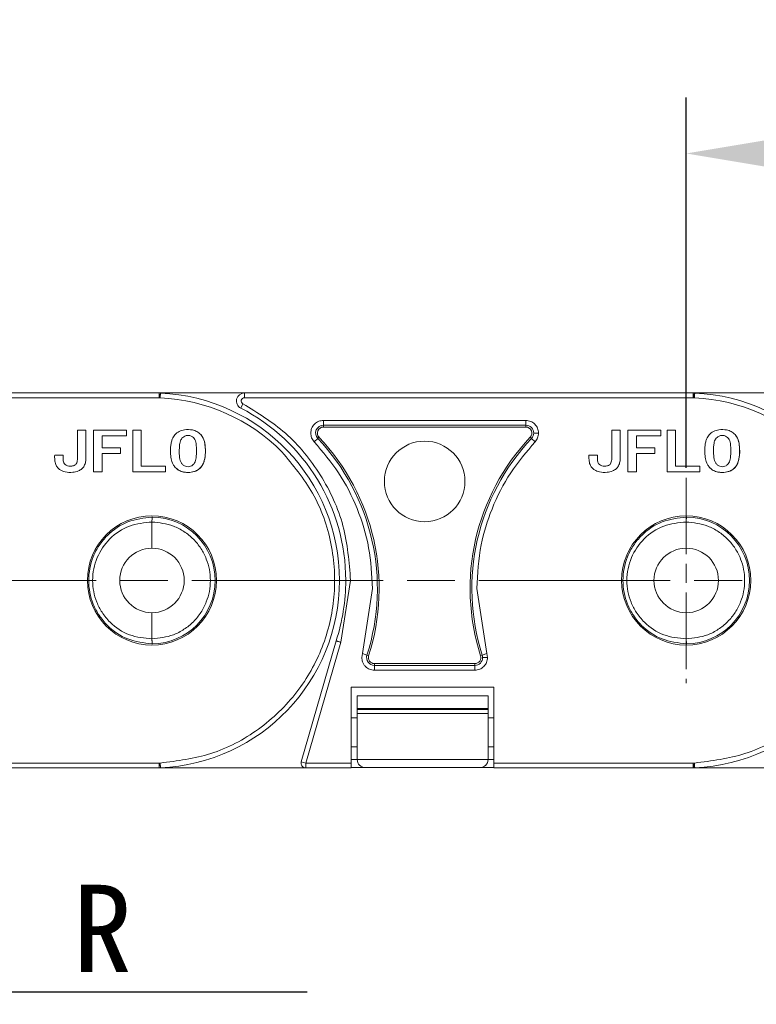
# Model space of a CAD drawing. Header units: millimetres. Extents: x 3292 to 3920, y -521 to -81.
# Tile 7 of 31: x 3515 to 3561, y -282 to -220. Entities that reach past the tile are written whole.
import ezdxf

# ---------------------------------------------------------------- set-up
doc = ezdxf.new("R2010")
doc.units = ezdxf.units.MM
doc.linetypes.add('ACAD_ISO08W100', pattern=[36, 24, -3, 6, -3])
doc.linetypes.add('CENTER', pattern=[0.6, 0.375, -0.075, 0.075, -0.075])
doc.layers.add('中心线', color=1, linetype='CENTER', lineweight=25)
doc.styles.add('18', font='仿宋_GB2312.ttf', dxfattribs={"height": 20})
doc.styles.get("Standard").update_dxf_attribs({"font": '仿宋_GB2312.ttf', "width": 0.8})
doc.dimstyles.new('ISO-10', dxfattribs={"dimtxt": 4, "dimasz": 2.5, "dimexe": 2, "dimexo": 0.625, "dimgap": 1.5, "dimtad": 1, "dimtoh": 1, "dimdsep": 46, "dimtxsty": 'Standard', "dimcen": 2.5, "dimadec": 0, "dimazin": 0, "dimtfac": 1, "dimtmove": 0, "dimatfit": 3, "dimfxl": 0, "dimarcsym": 0})
doc.dimstyles.new('副本 ISO-25.1', dxfattribs={"dimtxt": 6, "dimasz": 5, "dimexe": 3.5, "dimexo": 0.625, "dimgap": 1.5, "dimtad": 1, "dimdsep": 46, "dimtxsty": 'Standard', "dimcen": 2.5, "dimadec": 0, "dimazin": 0, "dimtfac": 1, "dimtmove": 0, "dimatfit": 3, "dimfxl": 0, "dimarcsym": 0})

# ---------------------------------------------------------------- blocks, each defined once
blk = doc.blocks.new('*D306')
at = {"color": 0, "lineweight": -2}
for p, q in [((3556.524, -248.049), (3556.524, -224.852)), ((3590.024, -248.049), (3590.024, -224.852)), ((3561.524, -228.352), (3585.024, -228.352))]:
    blk.add_line(p, q, dxfattribs=at)
at = {"color": 0, "lineweight": 9}
for points in [[(3561.524, -227.519), (3561.524, -229.186), (3556.524, -228.352)], [(3585.024, -227.519), (3585.024, -229.186), (3590.024, -228.352)]]:
    blk.add_solid(points, dxfattribs=at)
at = {"layer": 'Defpoints', "color": 0, "lineweight": 9}
for p in [(3590.024, -228.352), (3556.524, -248.674), (3590.024, -248.674)]:
    blk.add_point(p, dxfattribs=at)
at = {"color": 0, "lineweight": 9, "insert": (3573.274, -223.852), "char_height": 6, "attachment_point": 5}
blk.add_mtext('33.5', dxfattribs=at)

msp = doc.modelspace()

# ---------------------------------------------------------------- linework, layer by layer
at = {"color": 7, "linetype": 'Continuous', "lineweight": 15}
for p, q in [((3523.462, -243.365), (3495.321, -243.365)), ((3495.321, -243.668), (3523.468, -243.668)), ((3528.821, -243.365), (3523.462, -243.365)), ((3523.468, -243.387), (3523.462, -243.365)), ((3523.468, -243.668), (3523.468, -243.387)), ((3523.468, -243.668), (3523.542, -243.669)), ((3523.479, -243.366), (3523.555, -243.369)), ((3528.821, -243.365), (3528.821, -243.668)), ((3556.962, -243.365), (3528.821, -243.365)), ((3528.821, -243.668), (3556.968, -243.668)), ((3562.321, -243.365), (3556.962, -243.365)), ((3556.968, -243.387), (3556.962, -243.365)), ((3556.968, -243.668), (3556.968, -243.387)), ((3556.968, -243.668), (3557.042, -243.669)), ((3556.979, -243.366), (3557.055, -243.369)), ((3528.591, -244.314), (3528.73, -244.044)), ((3533.773, -245.086), (3546.47, -245.086)), ((3533.773, -245.086), (3533.773, -245.389)), ((3533.773, -245.389), (3546.47, -245.389)), ((3533.773, -245.389), (3533.773, -245.501)), ((3533.773, -245.501), (3546.47, -245.501)), ((3546.47, -245.086), (3546.47, -245.389)), ((3546.47, -245.501), (3546.47, -245.389)), ((3518.887, -245.689), (3518.355, -245.689)), ((3519.364, -245.689), (3519.364, -248.316)), ((3521.438, -245.689), (3519.364, -245.689)), ((3521.438, -246.05), (3519.896, -246.05)), ((3519.896, -246.05), (3519.896, -246.807)), ((3521.438, -245.689), (3521.438, -246.05)), ((3521.822, -245.689), (3521.822, -248.316)), ((3522.354, -245.689), (3521.822, -245.689)), ((3522.354, -247.955), (3522.354, -245.689)), ((3533.197, -246.424), (3533.417, -246.216)), ((3533.498, -246.139), (3533.417, -246.216)), ((3546.826, -246.216), (3546.744, -246.139)), ((3547.046, -246.424), (3546.826, -246.216)), ((3552.387, -245.689), (3551.855, -245.689)), ((3552.864, -245.689), (3552.864, -248.316)), ((3554.938, -245.689), (3552.864, -245.689)), ((3554.938, -246.05), (3553.396, -246.05)), ((3553.396, -246.05), (3553.396, -246.807)), ((3554.938, -245.689), (3554.938, -246.05)), ((3555.322, -245.689), (3555.322, -248.316)), ((3555.854, -245.689), (3555.322, -245.689)), ((3555.854, -247.955), (3555.854, -245.689)), ((3519.896, -246.807), (3521.062, -246.807)), ((3521.062, -246.807), (3521.062, -247.168)), ((3553.396, -246.807), (3554.562, -246.807)), ((3554.562, -246.807), (3554.562, -247.168)), ((3517.457, -247.254), (3516.925, -247.254)), ((3519.896, -248.316), (3519.896, -247.168)), ((3519.896, -247.168), (3521.062, -247.168)), ((3550.957, -247.254), (3550.425, -247.254)), ((3553.396, -248.316), (3553.396, -247.168)), ((3553.396, -247.168), (3554.562, -247.168)), ((3523.877, -247.955), (3522.354, -247.955)), ((3523.877, -248.316), (3523.877, -247.955)), ((3557.377, -247.955), (3555.854, -247.955)), ((3557.377, -248.316), (3557.377, -247.955)), ((3519.364, -248.316), (3519.896, -248.316)), ((3521.822, -248.316), (3523.877, -248.316)), ((3552.864, -248.316), (3553.396, -248.316)), ((3555.322, -248.316), (3557.377, -248.316)), ((3523.055, -251.148), (3523.024, -251.148)), ((3556.555, -251.148), (3556.524, -251.148)), ((3523.024, -251.452), (3523.024, -253.094)), ((3556.524, -251.452), (3556.524, -253.094)), ((3535.478, -255.115), (3534.86, -258.992)), ((3536.217, -259.704), (3536.857, -255.618)), ((3543.386, -255.618), (3544.025, -259.704)), ((3523.024, -257.136), (3523.024, -258.779)), ((3556.524, -257.136), (3556.524, -258.779)), ((3523.024, -259.082), (3523.055, -259.082)), ((3534.57, -258.903), (3532.383, -266.478)), ((3534.86, -258.992), (3532.674, -266.562)), ((3556.524, -259.082), (3556.555, -259.082)), ((3536.179, -259.946), (3536.217, -259.704)), ((3536.217, -259.704), (3536.506, -259.797)), ((3536.506, -259.797), (3536.612, -259.831)), ((3543.63, -259.831), (3543.737, -259.797)), ((3543.737, -259.797), (3544.025, -259.704)), ((3544.025, -259.704), (3544.063, -259.946)), ((3536.972, -260.325), (3536.972, -260.437)), ((3543.27, -260.325), (3536.972, -260.325)), ((3543.27, -260.437), (3543.27, -260.325)), ((3543.27, -260.437), (3536.972, -260.437)), ((3536.972, -260.739), (3536.972, -260.437)), ((3543.27, -260.739), (3536.972, -260.739)), ((3543.27, -260.739), (3543.27, -260.437)), ((3535.525, -266.562), (3535.525, -261.813)), ((3535.525, -261.813), (3544.466, -261.813)), ((3544.466, -261.813), (3544.466, -266.562)), ((3544.096, -262.347), (3535.896, -262.347)), ((3535.896, -262.347), (3535.896, -263.146)), ((3544.096, -263.146), (3544.096, -262.347)), ((3535.896, -263.146), (3544.096, -263.146)), ((3535.896, -263.208), (3535.896, -263.146)), ((3544.096, -263.208), (3535.896, -263.208)), ((3535.896, -263.458), (3535.896, -263.208)), ((3535.896, -263.458), (3544.096, -263.458)), ((3535.896, -266.347), (3535.896, -263.458)), ((3544.096, -263.146), (3544.096, -263.208)), ((3544.096, -263.458), (3544.096, -263.208)), ((3544.096, -263.458), (3544.096, -266.347)), ((3535.896, -263.733), (3535.525, -263.733)), ((3544.466, -263.733), (3544.096, -263.733)), ((3535.525, -265.551), (3535.896, -265.551)), ((3544.096, -265.551), (3544.466, -265.551)), ((3510.966, -266.562), (3523.468, -266.562)), ((3523.468, -266.562), (3523.542, -266.562)), ((3523.468, -266.562), (3523.468, -266.843)), ((3532.383, -266.478), (3532.674, -266.562)), ((3532.674, -266.562), (3535.525, -266.562)), ((3532.674, -266.562), (3532.674, -266.865)), ((3535.896, -266.347), (3535.525, -266.347)), ((3535.525, -266.865), (3535.525, -266.562)), ((3544.096, -266.347), (3535.896, -266.347)), ((3544.466, -266.347), (3544.096, -266.347)), ((3544.466, -266.562), (3556.968, -266.562)), ((3544.466, -266.562), (3544.466, -266.865)), ((3556.968, -266.562), (3557.042, -266.562)), ((3556.968, -266.562), (3556.968, -266.843)), ((3510.966, -266.865), (3523.47, -266.865)), ((3523.555, -266.861), (3523.47, -266.865)), ((3523.47, -266.865), (3532.674, -266.865)), ((3532.674, -266.865), (3535.525, -266.865)), ((3535.525, -266.847), (3536.396, -266.847)), ((3536.396, -266.847), (3543.596, -266.847)), ((3543.596, -266.847), (3544.466, -266.847)), ((3544.466, -266.865), (3556.97, -266.865)), ((3557.055, -266.861), (3556.97, -266.865)), ((3556.97, -266.865), (3566.174, -266.865))]:
    msp.add_line(p, q, dxfattribs=at)
for centre, radius in [((3540.121, -248.91), 2.526), ((3523.024, -255.115), 4.05), ((3556.524, -255.115), 4.05)]:
    msp.add_circle(centre, radius, dxfattribs=at)
for centre, radius, start, end in [((3523.506, -243.392), 0.039, 138.95346, 171.9603), ((3523.024, -255.115), 11.458, 44.65735, 87.40885), ((3523.024, -255.115), 11.758, 272.59128, 87.40872), ((3528.821, -243.867), 0.502, 90, 242.73396), ((3528.821, -243.867), 0.199, 90, 242.73396), ((3557.006, -243.392), 0.039, 138.95346, 171.9603), ((3556.524, -255.115), 11.458, 44.65735, 87.40885), ((3556.524, -255.115), 11.758, 272.59128, 87.40872), ((3523.024, -255.115), 12.152, 0, 62.73396), ((3533.773, -245.879), 0.49, 90, 223.40902), ((3533.773, -245.879), 0.378, 90, 223.40902), ((3546.47, -245.879), 0.49, 359.99995, 90), ((3546.47, -245.879), 0.378, 316.59098, 90), ((3523.477, -255.618), 13.682, 342.21702, 43.40902), ((3523.477, -255.618), 13.794, 342.21702, 43.40902), ((3556.765, -255.618), 13.794, 136.59098, 197.78298), ((3556.765, -255.618), 13.682, 136.59098, 197.78298), ((3546.47, -245.879), 0.49, 316.59098, 359.99995), ((3523.024, -255.115), 3.967, 270.45642, 89.54358), ((3556.524, -255.115), 3.967, 270.45642, 89.54358), ((3523.024, -255.115), 2.021, 90, 270), ((3523.024, -255.115), 2.021, 270, 90), ((3556.524, -255.115), 2.021, 90, 270), ((3556.524, -255.115), 2.021, 270, 90), ((3523.024, -255.115), 12.152, 341.83764, 0), ((3536.972, -259.946), 0.49, 162.21702, 270), ((3543.27, -259.946), 0.49, 359.99999, 17.78298), ((3536.972, -259.946), 0.378, 162.21702, 270), ((3543.27, -259.946), 0.378, 270, 17.78298), ((3543.27, -259.946), 0.49, 270, 359.99999), ((3532.674, -266.562), 0.303, 163.89727, 270), ((3536.396, -266.347), 0.5, 180, 270), ((3543.596, -266.347), 0.5, 270, 360)]:
    msp.add_arc(centre, radius, start, end, dxfattribs=at)
for points, knots in [([(3523.542, -243.669), (3523.535, -243.639), (3523.52, -243.58), (3523.498, -243.498), (3523.478, -243.429), (3523.471, -243.401), (3523.468, -243.387)], [0, 0, 0, 0, 0.244694, 0.499967, 0.74569, 1, 1, 1, 1]), ([(3523.542, -243.669), (3523.544, -243.631), (3523.546, -243.573), (3523.549, -243.503), (3523.552, -243.455), (3523.553, -243.416), (3523.555, -243.379), (3523.555, -243.373), (3523.555, -243.369)], [0, 0, 0, 0, 0.239412, 0.368304, 0.499941, 0.631586, 0.760503, 1, 1, 1, 1]), ([(3557.042, -243.669), (3557.035, -243.639), (3557.02, -243.58), (3556.998, -243.498), (3556.978, -243.429), (3556.971, -243.401), (3556.968, -243.387)], [0, 0, 0, 0, 0.244694, 0.499967, 0.74569, 1, 1, 1, 1]), ([(3557.042, -243.669), (3557.044, -243.631), (3557.046, -243.573), (3557.049, -243.503), (3557.052, -243.455), (3557.053, -243.416), (3557.055, -243.379), (3557.055, -243.373), (3557.055, -243.369)], [0, 0, 0, 0, 0.239412, 0.368304, 0.499941, 0.631586, 0.760503, 1, 1, 1, 1]), ([(3528.73, -244.044), (3529.654, -244.612), (3531.553, -245.78), (3533.714, -248.451), (3535.199, -251.636), (3535.386, -253.961), (3535.478, -255.115)], [0, 0, 0, 0, 0.237855, 0.488911, 0.746343, 1, 1, 1, 1]), ([(3532.98, -245.879), (3532.991, -245.779), (3533.007, -245.625), (3533.106, -245.441), (3533.208, -245.315), (3533.334, -245.212), (3533.519, -245.113), (3533.673, -245.097), (3533.773, -245.086)], [0, 0, 0, 0, 0.239443, 0.369505, 0.5, 0.630063, 0.760557, 1, 1, 1, 1]), ([(3546.47, -245.086), (3546.573, -245.098), (3546.781, -245.121), (3547.046, -245.305), (3547.191, -245.526), (3547.255, -245.724), (3547.26, -245.828), (3547.263, -245.879)], [0, 0, 0, 0, 0.2490071, 0.5005195, 0.7501587, 0.8759204, 1, 1, 1, 1]), ([(3516.925, -247.254), (3516.923, -247.355), (3516.919, -247.558), (3516.969, -247.835), (3517.098, -248.055), (3517.304, -248.218), (3517.628, -248.345), (3518.025, -248.359), (3518.386, -248.28), (3518.633, -248.132), (3518.796, -247.932), (3518.871, -247.699), (3518.89, -247.458), (3518.885, -247.159), (3518.888, -246.569), (3518.887, -246.054), (3518.887, -245.689)], [0, 0, 0, 0, 0.060966, 0.122555, 0.166943, 0.211374, 0.27887, 0.373201, 0.446631, 0.499185, 0.54401, 0.599254, 0.643956, 0.689261, 0.779896, 1, 1, 1, 1]), ([(3518.355, -245.689), (3518.355, -245.79), (3518.356, -246.295), (3518.344, -246.912), (3518.363, -247.48), (3518.334, -247.681), (3518.288, -247.797), (3518.205, -247.881), (3518.071, -247.943), (3517.905, -247.961), (3517.723, -247.945), (3517.63, -247.885), (3517.584, -247.855)], [0, 0, 0, 0, 0.10516, 0.525798, 0.642954, 0.69438, 0.736747, 0.770674, 0.814759, 0.886948, 0.943322, 1, 1, 1, 1]), ([(3526.088, -245.971), (3526.011, -245.902), (3525.859, -245.765), (3525.501, -245.654), (3525.115, -245.647), (3524.728, -245.757), (3524.452, -245.967), (3524.299, -246.234), (3524.226, -246.494), (3524.187, -246.782), (3524.181, -247.116), (3524.218, -247.487), (3524.311, -247.807), (3524.433, -247.967), (3524.48, -248.027)], [0, 0, 0, 0, 0.077118, 0.154064, 0.277592, 0.365915, 0.454804, 0.533143, 0.595307, 0.659002, 0.75277, 0.848192, 0.942337, 1, 1, 1, 1]), ([(3524.48, -248.027), (3524.557, -248.096), (3524.71, -248.235), (3525.065, -248.349), (3525.446, -248.359), (3525.824, -248.255), (3526.093, -248.052), (3526.248, -247.794), (3526.325, -247.541), (3526.369, -247.253), (3526.379, -246.912), (3526.347, -246.532), (3526.259, -246.2), (3526.136, -246.035), (3526.088, -245.971)], [0, 0, 0, 0, 0.077726, 0.155352, 0.276594, 0.36227, 0.448522, 0.525591, 0.586453, 0.64883, 0.745829, 0.844558, 0.939133, 1, 1, 1, 1]), ([(3526.088, -245.971), (3526.141, -246.045), (3526.283, -246.24), (3526.396, -246.806), (3526.39, -247.403), (3526.194, -247.92), (3525.972, -248.16), (3525.661, -248.317), (3525.283, -248.363), (3524.898, -248.314), (3524.627, -248.172), (3524.515, -248.062), (3524.48, -248.027)], [0, 0, 0, 0, 0.068925, 0.181835, 0.429589, 0.512717, 0.596699, 0.671038, 0.773392, 0.880953, 0.962175, 1, 1, 1, 1]), ([(3524.903, -246.2), (3524.88, -246.233), (3524.796, -246.351), (3524.73, -246.743), (3524.728, -247.203), (3524.788, -247.629), (3524.92, -247.83), (3525.054, -247.933), (3525.21, -247.988), (3525.371, -247.987), (3525.536, -247.928), (3525.619, -247.843), (3525.664, -247.797)], [0, 0, 0, 0, 0.047136, 0.170596, 0.457333, 0.600622, 0.668644, 0.736207, 0.798456, 0.860666, 0.924302, 1, 1, 1, 1]), ([(3525.664, -247.797), (3525.687, -247.761), (3525.775, -247.625), (3525.827, -247.216), (3525.828, -246.75), (3525.766, -246.332), (3525.626, -246.149), (3525.49, -246.053), (3525.329, -246.012), (3525.161, -246.027), (3525.014, -246.092), (3524.938, -246.166), (3524.903, -246.2)], [0, 0, 0, 0, 0.049968, 0.193018, 0.475404, 0.617015, 0.680621, 0.743737, 0.81298, 0.874323, 0.941059, 1, 1, 1, 1]), ([(3547.263, -245.879), (3547.221, -245.879), (3547.135, -245.879), (3547.035, -245.879), (3546.974, -245.879), (3546.964, -245.879), (3546.96, -245.879)], [0, 0, 0, 0, 0.270872, 0.562222, 0.789066, 1, 1, 1, 1]), ([(3547.263, -245.879), (3547.253, -245.981), (3547.233, -246.183), (3547.108, -246.344), (3547.046, -246.424)], [0, 0, 0, 0, 0.502524, 1, 1, 1, 1]), ([(3550.425, -247.254), (3550.423, -247.355), (3550.419, -247.558), (3550.469, -247.835), (3550.598, -248.055), (3550.804, -248.218), (3551.128, -248.345), (3551.525, -248.359), (3551.886, -248.28), (3552.133, -248.132), (3552.296, -247.932), (3552.371, -247.699), (3552.39, -247.458), (3552.385, -247.159), (3552.388, -246.569), (3552.387, -246.054), (3552.387, -245.689)], [0, 0, 0, 0, 0.060966, 0.122555, 0.166943, 0.211374, 0.27887, 0.373201, 0.446631, 0.499185, 0.54401, 0.599254, 0.643956, 0.689261, 0.779896, 1, 1, 1, 1]), ([(3551.855, -245.689), (3551.855, -245.79), (3551.856, -246.295), (3551.844, -246.912), (3551.863, -247.48), (3551.834, -247.681), (3551.788, -247.797), (3551.705, -247.881), (3551.571, -247.943), (3551.405, -247.961), (3551.223, -247.945), (3551.13, -247.885), (3551.084, -247.855)], [0, 0, 0, 0, 0.10516, 0.525798, 0.642954, 0.69438, 0.736747, 0.770674, 0.814759, 0.886948, 0.943322, 1, 1, 1, 1]), ([(3559.588, -245.971), (3559.511, -245.902), (3559.359, -245.765), (3559.001, -245.654), (3558.615, -245.647), (3558.228, -245.757), (3557.952, -245.967), (3557.799, -246.234), (3557.726, -246.494), (3557.687, -246.782), (3557.681, -247.116), (3557.718, -247.487), (3557.811, -247.807), (3557.933, -247.967), (3557.98, -248.027)], [0, 0, 0, 0, 0.077118, 0.154064, 0.277592, 0.365915, 0.454804, 0.533143, 0.595307, 0.659002, 0.75277, 0.848192, 0.942337, 1, 1, 1, 1]), ([(3557.98, -248.027), (3558.057, -248.096), (3558.21, -248.235), (3558.565, -248.349), (3558.946, -248.359), (3559.324, -248.255), (3559.593, -248.052), (3559.748, -247.794), (3559.825, -247.541), (3559.869, -247.253), (3559.879, -246.912), (3559.847, -246.532), (3559.759, -246.2), (3559.636, -246.035), (3559.588, -245.971)], [0, 0, 0, 0, 0.077726, 0.155352, 0.276594, 0.36227, 0.448522, 0.525591, 0.586453, 0.64883, 0.745829, 0.844558, 0.939133, 1, 1, 1, 1]), ([(3559.588, -245.971), (3559.641, -246.045), (3559.783, -246.24), (3559.896, -246.806), (3559.89, -247.403), (3559.694, -247.92), (3559.472, -248.16), (3559.161, -248.317), (3558.783, -248.363), (3558.398, -248.314), (3558.127, -248.172), (3558.015, -248.062), (3557.98, -248.027)], [0, 0, 0, 0, 0.068925, 0.181835, 0.429589, 0.512717, 0.596699, 0.671038, 0.773392, 0.880953, 0.962175, 1, 1, 1, 1]), ([(3558.403, -246.2), (3558.38, -246.233), (3558.296, -246.351), (3558.23, -246.743), (3558.228, -247.203), (3558.288, -247.629), (3558.42, -247.83), (3558.554, -247.933), (3558.71, -247.988), (3558.871, -247.987), (3559.036, -247.928), (3559.119, -247.843), (3559.164, -247.797)], [0, 0, 0, 0, 0.047136, 0.170596, 0.457333, 0.600622, 0.668644, 0.736207, 0.798456, 0.860666, 0.924302, 1, 1, 1, 1]), ([(3559.164, -247.797), (3559.187, -247.761), (3559.275, -247.625), (3559.327, -247.216), (3559.328, -246.75), (3559.266, -246.332), (3559.126, -246.149), (3558.99, -246.053), (3558.829, -246.012), (3558.661, -246.027), (3558.514, -246.092), (3558.438, -246.166), (3558.403, -246.2)], [0, 0, 0, 0, 0.049968, 0.193018, 0.475404, 0.617015, 0.680621, 0.743737, 0.81298, 0.874323, 0.941059, 1, 1, 1, 1]), ([(3536.857, -255.618), (3536.81, -254.763), (3536.715, -253.052), (3535.956, -250.6), (3534.817, -248.33), (3533.734, -247.056), (3533.197, -246.424)], [0, 0, 0, 0, 0.252852, 0.506156, 0.754853, 1, 1, 1, 1]), ([(3547.046, -246.424), (3546.51, -247.054), (3545.421, -248.334), (3544.313, -250.548), (3543.54, -252.997), (3543.44, -254.699), (3543.386, -255.618)], [0, 0, 0, 0, 0.244254, 0.496621, 0.728157, 1, 1, 1, 1]), ([(3517.584, -247.855), (3517.565, -247.837), (3517.519, -247.793), (3517.467, -247.672), (3517.453, -247.486), (3517.456, -247.338), (3517.457, -247.254)], [0, 0, 0, 0, 0.120772, 0.299416, 0.603738, 1, 1, 1, 1]), ([(3523.542, -266.562), (3524.614, -266.424), (3526.804, -266.144), (3529.792, -264.555), (3532.209, -262.232), (3533.836, -259.347), (3534.6, -256.124), (3534.401, -252.778), (3533.286, -249.582), (3531.868, -247.89), (3531.174, -247.062)], [0, 0, 0, 0, 0.122369, 0.25, 0.377631, 0.5, 0.622369, 0.75, 0.877631, 1, 1, 1, 1]), ([(3551.084, -247.855), (3551.065, -247.837), (3551.019, -247.793), (3550.967, -247.672), (3550.953, -247.486), (3550.956, -247.338), (3550.957, -247.254)], [0, 0, 0, 0, 0.120772, 0.299416, 0.603738, 1, 1, 1, 1]), ([(3557.042, -266.562), (3558.114, -266.424), (3560.304, -266.144), (3563.292, -264.555), (3565.709, -262.232), (3567.336, -259.347), (3568.1, -256.124), (3567.901, -252.778), (3566.786, -249.582), (3565.368, -247.89), (3564.674, -247.062)], [0, 0, 0, 0, 0.122369, 0.25, 0.377631, 0.5, 0.622369, 0.75, 0.877631, 1, 1, 1, 1]), ([(3523.024, -259.082), (3522.509, -259.024), (3521.479, -258.907), (3520.366, -258.138), (3519.696, -257.324), (3519.209, -256.398), (3518.957, -255.114), (3519.209, -253.83), (3519.697, -252.904), (3520.368, -252.09), (3521.48, -251.323), (3522.509, -251.206), (3523.024, -251.148)], [0, 0, 0, 0, 0.1248954, 0.2497679, 0.3152645, 0.3788719, 0.5000873, 0.6212912, 0.6849015, 0.7504066, 0.8752795, 1, 1, 1, 1]), ([(3523.055, -251.148), (3523.054, -251.149), (3523.05, -251.152), (3523.043, -251.176), (3523.036, -251.215), (3523.03, -251.272), (3523.025, -251.349), (3523.024, -251.417), (3523.024, -251.452)], [0, 0, 0, 0, 0.117799, 0.292406, 0.452272, 0.572429, 0.783057, 1, 1, 1, 1]), ([(3556.524, -259.082), (3556.009, -259.024), (3554.979, -258.907), (3553.866, -258.138), (3553.196, -257.324), (3552.709, -256.398), (3552.457, -255.114), (3552.709, -253.83), (3553.197, -252.904), (3553.868, -252.09), (3554.98, -251.323), (3556.009, -251.206), (3556.524, -251.148)], [0, 0, 0, 0, 0.124895, 0.249768, 0.315264, 0.378872, 0.500087, 0.621291, 0.684901, 0.750407, 0.875279, 1, 1, 1, 1]), ([(3556.555, -251.148), (3556.554, -251.149), (3556.55, -251.152), (3556.543, -251.176), (3556.536, -251.215), (3556.53, -251.272), (3556.525, -251.349), (3556.524, -251.417), (3556.524, -251.452)], [0, 0, 0, 0, 0.117799, 0.292406, 0.452272, 0.572429, 0.783057, 1, 1, 1, 1]), ([(3523.024, -258.779), (3522.542, -258.731), (3521.577, -258.636), (3520.518, -257.918), (3519.889, -257.151), (3519.44, -256.29), (3519.255, -255.332), (3519.352, -254.379), (3519.638, -253.455), (3520.333, -252.436), (3521.57, -251.596), (3522.543, -251.499), (3523.024, -251.452)], [0, 0, 0, 0, 0.125188, 0.250856, 0.319613, 0.380838, 0.50002, 0.563142, 0.625674, 0.747351, 0.875025, 1, 1, 1, 1]), ([(3523.024, -251.452), (3523.486, -251.501), (3524.197, -251.577), (3525.051, -252.036), (3525.637, -252.509), (3526.112, -253.097), (3526.552, -253.949), (3526.775, -255.115), (3526.552, -256.282), (3526.112, -257.133), (3525.637, -257.721), (3525.051, -258.195), (3524.197, -258.654), (3523.486, -258.729), (3523.024, -258.779)], [0, 0, 0, 0, 0.120094, 0.184653, 0.250509, 0.316292, 0.380636, 0.5, 0.619364, 0.683708, 0.749491, 0.815347, 0.879906, 1, 1, 1, 1]), ([(3556.524, -258.779), (3556.042, -258.731), (3555.077, -258.636), (3554.018, -257.918), (3553.389, -257.151), (3552.94, -256.29), (3552.755, -255.332), (3552.852, -254.379), (3553.138, -253.455), (3553.833, -252.436), (3555.07, -251.596), (3556.043, -251.499), (3556.524, -251.452)], [0, 0, 0, 0, 0.125188, 0.250856, 0.319613, 0.380838, 0.50002, 0.563142, 0.625674, 0.747351, 0.875025, 1, 1, 1, 1]), ([(3556.524, -251.452), (3556.986, -251.501), (3557.697, -251.577), (3558.551, -252.036), (3559.137, -252.509), (3559.612, -253.097), (3560.052, -253.949), (3560.275, -255.115), (3560.052, -256.282), (3559.612, -257.133), (3559.137, -257.721), (3558.551, -258.195), (3557.697, -258.654), (3556.986, -258.729), (3556.524, -258.779)], [0, 0, 0, 0, 0.120094, 0.184653, 0.250509, 0.316292, 0.380636, 0.5, 0.619364, 0.683708, 0.749491, 0.815347, 0.879906, 1, 1, 1, 1]), ([(3535.478, -255.115), (3535.435, -255.115), (3535.346, -255.115), (3535.244, -255.115), (3535.185, -255.115), (3535.179, -255.115), (3535.175, -255.115)], [0, 0, 0, 0, 0.270259, 0.562427, 0.789735, 1, 1, 1, 1]), ([(3523.024, -258.779), (3523.025, -258.811), (3523.026, -258.865), (3523.03, -258.938), (3523.033, -258.99), (3523.038, -259.033), (3523.044, -259.064), (3523.05, -259.08), (3523.054, -259.081), (3523.055, -259.082)], [0, 0, 0, 0, 0.204049, 0.340626, 0.499474, 0.615725, 0.75984, 0.920238, 1, 1, 1, 1]), ([(3534.57, -258.903), (3534.573, -258.904), (3534.578, -258.906), (3534.621, -258.919), (3534.674, -258.935), (3534.727, -258.951), (3534.79, -258.971), (3534.836, -258.985), (3534.86, -258.992)], [0, 0, 0, 0, 0.197231, 0.429158, 0.558746, 0.697086, 0.844173, 1, 1, 1, 1]), ([(3556.524, -258.779), (3556.525, -258.811), (3556.526, -258.865), (3556.53, -258.938), (3556.533, -258.99), (3556.538, -259.033), (3556.544, -259.064), (3556.55, -259.08), (3556.554, -259.081), (3556.555, -259.082)], [0, 0, 0, 0, 0.204049, 0.340626, 0.499474, 0.615725, 0.75984, 0.920238, 1, 1, 1, 1]), ([(3536.972, -260.739), (3536.869, -260.727), (3536.667, -260.704), (3536.443, -260.552), (3536.303, -260.384), (3536.204, -260.192), (3536.189, -260.039), (3536.179, -259.946)], [0, 0, 0, 0, 0.249471, 0.485923, 0.631324, 0.776361, 1, 1, 1, 1]), ([(3544.063, -259.946), (3544.051, -260.05), (3544.028, -260.259), (3543.844, -260.521), (3543.581, -260.704), (3543.374, -260.727), (3543.27, -260.739)], [0, 0, 0, 0, 0.250177, 0.500521, 0.750628, 1, 1, 1, 1]), ([(3544.063, -259.946), (3544.021, -259.946), (3543.935, -259.946), (3543.835, -259.946), (3543.775, -259.946), (3543.765, -259.946), (3543.76, -259.946)], [0, 0, 0, 0, 0.270897, 0.562244, 0.789076, 1, 1, 1, 1]), ([(3523.468, -266.843), (3523.47, -266.833), (3523.475, -266.815), (3523.488, -266.766), (3523.504, -266.708), (3523.523, -266.634), (3523.536, -266.585), (3523.542, -266.562)], [0, 0, 0, 0, 0.200957, 0.349358, 0.590717, 0.801155, 1, 1, 1, 1]), ([(3556.968, -266.843), (3556.97, -266.833), (3556.975, -266.815), (3556.988, -266.766), (3557.004, -266.708), (3557.023, -266.634), (3557.036, -266.585), (3557.042, -266.562)], [0, 0, 0, 0, 0.200957, 0.349358, 0.590717, 0.801155, 1, 1, 1, 1]), ([(3523.47, -266.865), (3523.471, -266.864), (3523.474, -266.863), (3523.47, -266.85), (3523.468, -266.843)], [0, 0, 0, 0, 0.417545, 1, 1, 1, 1]), ([(3556.97, -266.865), (3556.971, -266.864), (3556.974, -266.863), (3556.97, -266.85), (3556.968, -266.843)], [0, 0, 0, 0, 0.417545, 1, 1, 1, 1])]:
    msp.add_open_spline(points, degree=3, knots=knots, dxfattribs=at)
for points in [[(3533.197, -246.424), (3533.135, -246.343), (3533.01, -246.183), (3532.99, -245.98), (3532.98, -245.879)], [(3523.542, -266.562), (3523.544, -266.601), (3523.547, -266.679), (3523.552, -266.778), (3523.555, -266.848), (3523.555, -266.857), (3523.555, -266.861)], [(3557.042, -266.562), (3557.044, -266.601), (3557.047, -266.679), (3557.052, -266.778), (3557.055, -266.848), (3557.055, -266.857), (3557.055, -266.861)]]:
    msp.add_open_spline(points, degree=3, dxfattribs=at)
at = {"layer": '中心线', "linetype": 'ACAD_ISO08W100', "lineweight": 13, "ltscale": 0.2}
msp.add_line((3556.524, -248.674), (3556.524, -261.556), dxfattribs=at)
at = {"layer": '中心线', "linetype": 'ACAD_ISO08W100', "lineweight": 13, "ltscale": 0.5}
msp.add_line((3489.524, -255.115), (3630.544, -255.115), dxfattribs=at)

# ---------------------------------------------------------------- texts
at = {"layer": '中心线', "color": 5, "linetype": 'ByBlock', "lineweight": 13, "ltscale": 0.5, "insert": (3518.056, -274.19), "char_height": 5.469, "width": 40.86041, "attachment_point": 1, "style": '18'}
msp.add_mtext('R', dxfattribs=at)

# ---------------------------------------------------------------- dimensions: what is measured, and where the dimension line sits
at = {"color": 5, "lineweight": 9}
dim = msp.add_linear_dim(base=(3590.024, -228.352), p1=(3556.524, -248.674), p2=(3590.024, -248.674), dimstyle='副本 ISO-25.1', dxfattribs=at)
dim.commit()
dim.dimension.update_dxf_attribs({"geometry": '*D306', "text_midpoint": (3573.274, -223.852)})

# ---------------------------------------------------------------- leaders
msp.add_leader([(3477.933, -292.85), (3506.274, -280.908), (3532.754, -280.908)], dimstyle='ISO-10', override={"dimgap": 1.5, "dimtad": 0}, dxfattribs=at)

doc.saveas('drawing.dxf')
